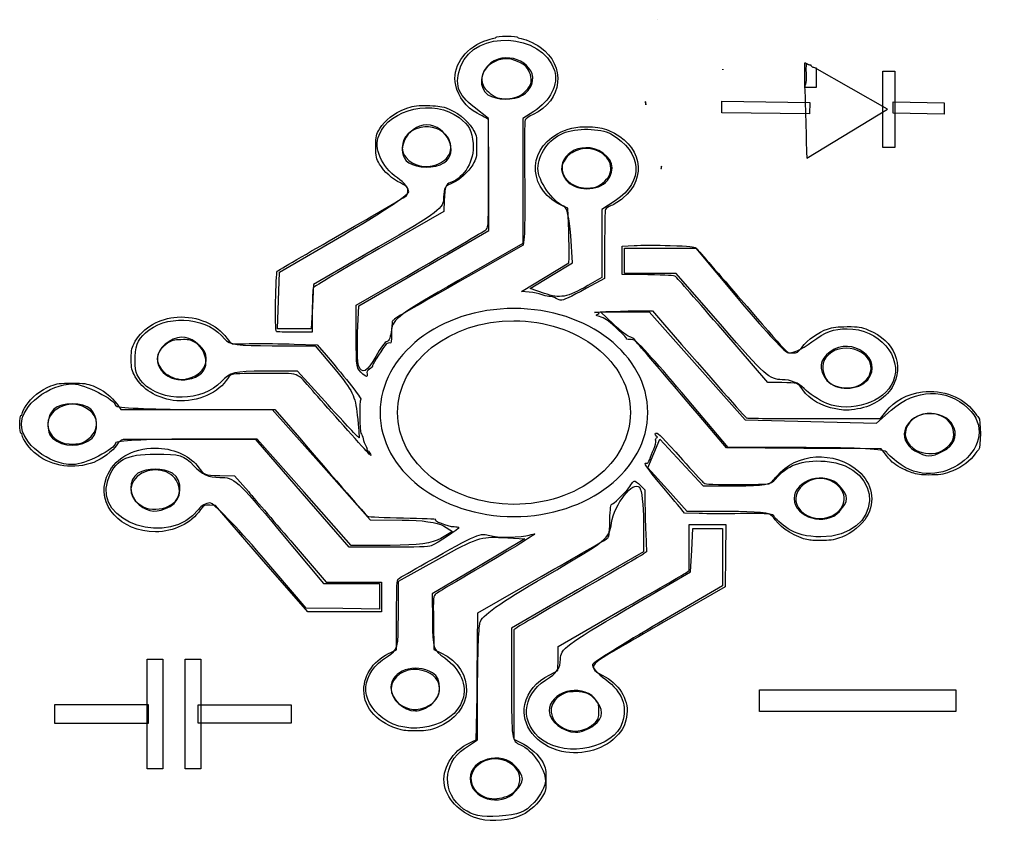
# Model space of a CAD drawing. Extents: x 318 to 493, y 656 to 798.
import ezdxf

# ---------------------------------------------------------------- set-up
doc = ezdxf.new("R2010")
doc.units = 0
doc.layers.add('Layer_1', color=7, linetype='CONTINUOUS')

msp = doc.modelspace()

# ---------------------------------------------------------------- linework, layer by layer
at = {"layer": 'Layer_1', "color": 7}
for points in [[(431.058077, 797.79668), (431.058077, 797.812354), (431.053601, 797.813223)], [(457.379444, 790.13904), (457.173384, 790.139028)], [(457.173384, 790.139028), (457.173384, 785.861365), (459.249299, 785.861365), (459.249299, 789.250932)], [(458.364313, 789.643607), (458.099359, 789.793365)], [(457.473111, 776.316945), (457.529315, 774.407535), (457.561425, 773.29916), (471.871594, 781.998145), (458.97362, 789.298817)], [(378.044519, 742.419594), (378.245745, 747.187978), (389.759842, 753.857191), (401.273938, 760.526411), (401.24863, 770.426988), (401.223322, 780.327567), (398.676417, 782.308699)], [(409.23075, 781.570714), (407.289782, 780.327567), (407.285817, 769.260356), (407.281853, 758.193141), (395.767756, 751.600449)], [(401.23176, 770.626744), (401.23176, 780.150402), (400.729629, 780.439974)], [(431.83062, 771.469832), (431.819023, 771.88517)], [(393.372508, 765.966459), (393.309074, 763.887267), (381.820923, 757.294855)], [(423.651894, 765.784637), (421.298457, 764.221322), (421.298457, 758.199368), (421.298457, 752.177421), (418.795394, 750.755595)], [(415.400265, 760.4404), (415.244676, 764.457753), (414.448349, 764.807181)], [(364.031212, 748.134156), (364.228579, 753.139266), (375.57581, 759.748042)], [(407.533496, 759.352168), (407.369166, 757.914531), (398.530427, 752.892986)], [(411.10679, 749.393886), (408.591185, 750.268156), (412.346438, 752.522613), (416.101684, 754.77707), (415.761602, 759.637248)], [(381.750035, 757.615262), (370.235939, 750.946689), (370.034184, 747.037867), (369.83243, 743.129045), (366.833138, 743.129045), (363.833845, 743.129045), (364.031212, 748.134156)], [(421.763913, 757.973945), (421.763913, 752.003711), (418.5837, 750.292474)], [(429.429465, 752.65805), (424.888109, 752.713975), (424.888109, 755.223997), (424.888109, 757.734019), (427.021154, 757.856244)], [(442.605065, 743.504791), (434.424416, 752.898358), (429.86389, 752.898358), (425.303357, 752.898358), (425.303357, 755.152808), (425.303357, 757.407266), (431.594936, 757.407266), (437.886508, 757.407266), (445.406436, 748.394316)], [(408.430369, 749.586268), (407.036785, 749.690948), (411.220036, 752.238233), (415.403262, 754.785516), (415.479683, 755.604287)], [(377.798731, 741.862169), (377.79883, 747.325634), (384.438118, 751.140791)], [(413.171744, 748.508288), (413.171544, 748.508299)], [(370.003263, 746.279426), (369.988278, 742.503993), (366.901019, 742.503993)], [(423.326119, 743.911075), (421.015143, 746.134986), (425.319295, 746.134986), (429.62344, 746.134986), (438.14055, 736.567309), (446.65766, 726.999631), (458.287603, 726.71408), (469.917547, 726.428529), (472.474225, 728.695418)], [(427.164081, 746.302662), (430.221171, 746.324875), (432.391103, 743.823083)], [(363.656473, 742.632263), (363.655824, 742.632246)], [(453.120078, 733.588498), (450.639492, 733.588498), (442.668231, 742.849243)], [(362.937556, 740.123105), (370.494104, 740.123105), (374.036183, 735.916316)], [(366.786862, 740.407894), (370.904132, 740.275406), (372.476007, 738.432964)], [(372.814727, 729.650262), (367.40979, 735.614197), (361.517061, 735.614197)], [(378.191, 736.632708), (378.190438, 736.632708)], [(457.453718, 722.08746), (443.626479, 722.08746), (435.417495, 731.856773)], [(335.445657, 729.812994), (336.107898, 728.857762), (349.757564, 728.857762), (363.407256, 728.857762), (367.748568, 723.808685)], [(349.052955, 728.850832), (362.912876, 728.850832), (371.570903, 719.081519), (380.228937, 709.312214), (385.91218, 709.285581)], [(471.237002, 721.215981), (470.732473, 721.852804), (457.040226, 721.943791), (443.347978, 722.034778), (438.488651, 727.766168)], [(458.862717, 727.223046), (470.631628, 727.220381), (471.547431, 728.402574)], [(368.56723, 714.196867), (360.243714, 723.590434), (347.718374, 723.590434)], [(368.281942, 713.98353), (360.051724, 723.490354), (348.449042, 723.54074)], [(443.80763, 710.815181), (436.358822, 710.815181), (432.887591, 714.674717), (429.41636, 718.534253), (430.481814, 721.049719), (431.547274, 723.565185), (435.384344, 719.44464), (439.221413, 715.324095), (445.196593, 715.324095)], [(379.55544, 721.534248), (379.55564, 721.534388)], [(353.640576, 717.173359), (356.2531, 717.12213), (358.692754, 714.301931)], [(476.488174, 717.548847), (476.488824, 717.54876)], [(428.08418, 715.441249), (428.905381, 714.615642), (428.907879, 712.411861)], [(383.530506, 704.476709), (376.512185, 704.476709), (368.281942, 713.98353)], [(383.775616, 704.803292), (376.890746, 704.803292), (368.56723, 714.196867)], [(361.042175, 702.430181), (352.877839, 711.845633), (351.863987, 711.900152)], [(438.501238, 710.43), (435.934341, 710.501642), (435.449942, 711.082722)], [(393.217236, 708.247498), (394.839043, 707.236047), (392.749771, 706.019673)], [(428.637775, 708.974045), (428.634471, 703.676078), (416.969182, 696.912706), (405.303901, 690.149341), (405.291214, 680.173564)], [(425.470229, 693.38753), (436.984325, 700.135681), (437.18608, 703.972461), (437.387834, 707.80924), (440.022887, 707.80924), (442.657941, 707.80924), (442.657538, 702.736714), (442.657134, 697.664196), (431.321857, 691.037968)], [(436.084711, 699.898658), (436.715958, 700.324222), (436.715958, 704.401892), (436.715958, 708.479568), (439.955235, 708.479568), (443.194512, 708.479568), (443.135323, 702.978763), (443.076384, 697.477959), (434.068744, 692.265841)], [(364.162495, 707.433502), (372.009638, 698.039934), (376.963273, 698.039934), (381.916907, 698.039934), (381.916907, 695.785477), (381.916907, 693.531027), (375.408938, 693.60051), (368.900968, 693.669994), (360.963047, 702.994048)], [(403.609878, 706.172574), (407.614778, 705.930528), (399.438099, 701.086568), (391.26142, 696.242601), (391.287125, 691.317263)], [(429.045237, 706.933002), (429.179848, 703.657924), (428.651943, 703.278838)], [(366.804045, 704.886078), (372.475658, 698.290431), (377.368875, 698.290431), (382.262092, 698.290431), (382.262092, 695.652173), (382.262092, 693.01392), (375.734264, 693.014283), (369.206462, 693.014645), (361.042175, 702.430097), (361.042175, 702.430181)], [(457.862576, 705.754113), (457.862826, 705.754025)], [(385.250103, 692.431056), (385.254067, 698.470203), (392.429519, 702.442407)], [(399.223311, 681.677115), (399.334946, 692.871813), (410.537691, 699.274227)], [(384.02527, 685.908685), (384.940149, 686.289216), (384.940149, 692.458764)], [(412.074053, 681.911013), (413.506298, 682.648469), (413.511293, 684.783547), (413.516288, 686.918635), (424.484875, 693.195869)], [(391.464331, 691.126254), (391.523769, 686.396379), (392.785965, 685.795187)], [(406.197303, 690.225333), (405.695147, 689.857367), (405.695147, 680.172188), (405.695147, 670.487012), (406.879972, 669.941866)], [(396.956855, 668.845906), (399.271485, 670.383444), (399.280603, 679.890647)], [(382.524774, 674.203529), (382.525039, 674.203529)], [(414.175506, 668.347295), (414.175806, 668.347295)], [(396.786024, 658.147109), (396.786335, 658.147109)]]:
    msp.add_lwpolyline(points, dxfattribs=at)
for points in [[(457.460619, 790.06763)], [(442.669611, 789.087243)], [(471.037991, 788.72168), (473.114256, 788.72168), (473.114256, 775.212221), (471.037991, 775.212221)], [(407.246646, 784.439859)], [(406.295201, 784.160318)], [(428.913457, 783.337256)], [(458.086616, 783.186428), (458.053838, 781.160209), (442.486852, 781.349829), (442.51963, 783.376048)], [(481.881277, 783.101359), (481.862314, 781.07514), (472.856351, 781.26476), (472.875314, 783.290979)], [(393.308014, 772.463406)], [(391.970208, 772.142699)], [(422.25639, 769.377173)], [(421.034966, 768.642347)], [(411.10679, 749.393886)], [(405.715227, 746.715218)], [(405.715227, 744.548805)], [(348.715966, 734.577197)], [(349.921557, 734.889153)], [(378.988276, 735.08955)], [(468.358527, 734.114281)], [(466.726414, 733.093903)], [(372.814727, 729.650262)], [(461.117334, 729.92246)], [(462.691085, 728.946669)], [(331.021262, 723.774401)], [(329.975511, 723.333879)], [(480.967444, 721.279141)], [(481.661513, 721.450022)], [(474.26938, 719.023418)], [(344.581589, 711.734016)], [(344.840142, 711.687293)], [(462.076645, 710.030967)], [(463.349942, 710.815181)], [(454.244867, 707.751146)], [(340.7778, 684.652242), (343.527889, 684.652242), (343.527889, 665.283844), (340.7778, 665.283844)], [(347.480271, 665.283846), (347.480271, 684.652245), (350.308999, 684.652245), (350.308999, 665.283846)], [(449.156444, 679.21758), (483.924029, 679.21758), (483.924029, 675.405109), (449.156444, 675.405109)], [(324.439325, 676.628229), (340.939853, 676.628229), (340.939853, 673.307855), (324.439325, 673.307855)], [(349.783534, 673.354009), (349.783534, 676.582076), (366.284062, 676.582076), (366.284062, 673.354009)], [(391.113162, 676.665216)], [(389.426087, 675.935887)], [(419.81497, 672.907792)], [(385.721292, 672.152707)], [(418.411678, 672.31724)], [(410.781147, 670.324606)], [(405.946326, 661.217162)], [(404.579824, 660.445265)], [(399.733309, 656.342284)]]:
    msp.add_lwpolyline(points, close=True, dxfattribs=at)
for points in [[(431.053601, 797.813223), (431.055656, 797.807998), (431.056159, 797.801904), (431.058077, 797.79668)], [(396.33338, 789.642705), (398.7516, 796.117737), (410.797025, 795.516839), (412.889932, 788.816765)], [(402.570801, 794.723257), (402.570801, 794.830299), (403.351919, 794.905203), (404.467765, 794.905203)], [(404.467765, 794.905203), (405.583637, 794.905203), (406.364779, 794.830271), (406.364779, 794.723257)], [(395.405857, 786.220156), (394.704706, 789.322544), (396.817423, 792.623282), (400.38511, 793.99932)], [(400.38511, 793.99932), (401.157637, 794.29728), (401.965452, 794.541117), (402.180255, 794.541199)], [(402.180255, 794.541199), (402.395033, 794.541278), (402.570801, 794.623217), (402.570801, 794.723257)], [(406.364779, 794.723257), (406.364779, 794.623217), (406.512627, 794.541311), (406.693165, 794.541311)], [(406.693165, 794.541311), (407.335526, 794.541311), (409.392725, 793.665393), (410.356803, 792.981412)], [(408.869081, 786.373011), (410.044197, 789.820707), (404.828916, 792.542229), (401.604735, 790.163806)], [(410.356803, 792.981412), (415.004999, 789.68365), (414.341959, 783.44815), (409.085917, 781.029759)], [(398.676417, 782.308699), (395.674448, 784.643805), (395.117514, 786.38709), (396.33338, 789.642705)], [(404.579375, 790.899581), (401.322891, 790.903798), (399.043222, 788.083847), (400.463504, 785.807804)], [(401.604735, 790.163806), (399.646171, 788.719008), (399.376039, 785.656044), (401.107066, 784.520928)], [(407.885632, 789.494135), (407.367418, 790.087468), (405.459765, 790.898377), (404.579375, 790.899581)], [(457.577489, 789.991895), (457.464684, 790.049515), (457.403945, 790.097807), (457.379444, 790.13904)], [(457.460642, 790.049345), (457.456988, 789.952667), (457.44799, 789.821744), (457.43922, 789.614875)], [(457.460642, 790.067632), (457.460573, 790.060882), (457.460875, 790.056844), (457.460642, 790.049345)], [(457.57748, 789.99188), (457.522212, 790.020112), (457.493181, 790.043601), (457.460619, 790.06763)], [(458.099359, 789.793365), (457.92909, 789.809779), (457.847417, 789.853988), (457.57748, 789.99188)], [(458.30277, 789.783802), (457.968247, 789.789048), (457.931351, 789.811133), (457.577489, 789.991895)], [(458.422307, 789.549588), (458.366364, 789.618527), (458.331783, 789.699503), (458.30277, 789.783802)], [(458.422298, 789.549574), (458.39873, 789.578617), (458.381601, 789.610986), (458.364313, 789.643607)], [(408.736603, 786.686484), (408.918165, 787.475783), (408.530066, 788.756192), (407.885632, 789.494135)], [(412.889932, 788.816765), (413.646209, 786.395675), (412.155672, 783.444062), (409.23075, 781.570714)], [(442.669629, 789.087243), (442.666341, 789.033867), (442.669288, 788.980448), (442.666934, 788.927038)], [(442.666934, 788.927038), (442.676773, 788.969717), (442.684191, 789.006814), (442.684775, 789.035002)], [(442.684775, 789.035002), (442.685415, 789.062147), (442.680984, 789.080925), (442.669611, 789.087243)], [(457.43922, 789.614875), (457.382633, 789.081626), (457.420128, 788.544172), (457.45886, 788.011078)], [(457.45886, 788.011078), (457.473203, 787.598513), (457.471513, 787.764462), (457.473111, 787.513918)], [(458.97362, 789.298817), (458.767998, 789.331467), (458.56154, 789.377999), (458.422298, 789.549574)], [(459.214494, 789.257039), (458.945232, 789.302126), (458.616844, 789.309873), (458.422307, 789.549588)], [(459.24126, 789.254409), (459.231896, 789.255791), (459.223995, 789.255434), (459.214494, 789.257039)], [(459.249299, 789.250932), (459.246558, 789.251957), (459.244046, 789.253383), (459.24126, 789.254409)], [(399.171839, 781.282001), (397.276873, 782.273678), (395.885411, 784.098229), (395.405857, 786.220156)], [(406.295201, 784.160343), (407.385524, 784.563914), (408.517754, 785.735459), (408.736603, 786.686484)], [(407.246646, 784.439859), (407.913554, 784.841694), (408.643651, 785.711613), (408.869081, 786.373011)], [(457.473111, 787.513918), (457.477222, 786.937867), (457.367829, 786.469197), (457.18853, 786.103413)], [(400.463504, 785.807804), (400.839465, 785.205313), (402.096716, 784.235357), (402.79397, 784.009863)], [(401.107066, 784.520928), (402.602334, 783.540414), (405.686292, 783.499692), (407.246646, 784.439859)], [(457.18853, 786.103413), (457.183186, 786.022876), (457.175969, 785.934146), (457.173366, 785.861363)], [(457.173366, 785.861363), (457.228227, 785.217162), (457.235347, 784.570038), (457.249196, 783.924094)], [(381.830617, 777.408514), (383.735738, 782.116008), (391.593196, 783.825239), (396.002226, 780.491264)], [(402.79397, 784.009863), (403.693191, 783.719081), (405.288217, 783.787597), (406.295201, 784.160318)], [(428.913455, 783.337256), (428.970544, 783.133786), (429.024937, 782.930988), (429.079385, 782.726908)], [(429.086524, 783.233645), (429.019767, 783.273744), (428.976067, 783.299515), (428.913457, 783.337256)], [(429.079385, 782.726908), (429.081303, 782.895735), (429.084277, 783.064819), (429.086524, 783.233645)], [(457.249196, 783.924094), (457.264726, 783.298095), (457.287016, 782.671959), (457.305395, 782.046032)], [(381.981058, 778.552783), (382.882851, 780.046236), (384.453103, 781.272185), (386.452411, 782.043742)], [(386.452411, 782.043742), (387.831461, 782.575931), (388.133473, 782.622418), (390.184603, 782.618194)], [(390.184603, 782.618194), (391.984443, 782.614539), (392.666163, 782.532381), (393.707287, 782.193842)], [(393.707287, 782.193842), (395.512746, 781.606787), (397.455014, 780.098123), (398.382255, 778.562548)], [(400.729629, 780.439974), (400.453464, 780.59923), (399.752439, 780.978156), (399.171839, 781.282001)], [(409.085917, 781.029759), (408.427547, 780.726842), (407.803118, 780.306522), (407.698326, 780.095733)], [(457.305395, 782.046032), (457.32362, 781.409587), (457.342027, 780.773057), (457.360708, 780.136626)], [(390.260452, 779.200339), (386.75486, 779.200339), (384.414215, 774.25174), (387.089906, 772.497166)], [(394.100156, 776.876676), (391.981696, 780.26215), (385.951978, 779.038563), (385.951978, 775.223195)], [(393.308014, 772.463413), (396.128189, 774.162667), (393.849314, 779.200339), (390.260452, 779.200339)], [(396.002226, 780.491264), (397.817647, 779.118499), (398.312508, 778.201587), (398.481964, 775.896641)], [(407.698326, 780.095733), (407.593434, 779.884939), (407.550479, 775.454883), (407.602925, 770.251144)], [(457.360708, 780.136626), (457.379435, 779.49988), (457.398208, 778.863953), (457.416907, 778.227219)], [(381.25768, 775.349573), (381.25768, 777.243124), (381.297889, 777.421578), (381.981058, 778.552783)], [(398.382255, 778.562548), (399.072092, 777.420113), (399.111526, 777.246459), (399.111526, 775.349573)], [(414.448349, 764.807181), (408.356296, 767.480356), (407.79128, 774.476854), (413.412795, 777.630131)], [(409.951226, 771.485979), (409.951226, 773.918627), (411.913405, 776.68013), (414.397425, 777.743405)], [(413.412795, 777.630131), (415.121553, 778.588624), (416.676396, 778.929446), (418.996948, 778.854182)], [(414.397425, 777.743405), (416.644167, 778.705116), (421.070754, 778.631776), (422.844176, 777.60346)], [(418.996948, 778.854182), (420.747463, 778.797414), (421.233636, 778.705836), (422.514637, 778.191703)], [(422.514637, 778.191703), (428.21522, 775.903711), (429.466601, 769.869553), (424.996796, 766.222716)], [(422.844176, 777.60346), (428.494657, 774.327041), (428.842813, 769.232785), (423.651894, 765.784637)], [(457.416907, 778.227219), (457.435589, 777.590635), (457.454407, 776.953523), (457.473111, 776.316945)], [(385.077303, 769.819744), (382.216021, 771.835117), (380.858861, 775.007329), (381.830617, 777.408514)], [(394.2992, 774.038468), (394.669143, 774.836683), (394.579761, 776.110001), (394.100156, 776.876676)], [(398.481964, 775.896641), (398.706475, 772.842806), (397.009981, 769.916769), (394.493524, 769.017564)], [(420.711398, 774.653923), (416.599756, 776.571349), (412.329978, 772.699621), (414.954908, 769.434084)], [(381.913353, 772.253756), (381.308503, 773.259815), (381.25768, 773.499685), (381.25768, 775.349573)], [(385.951978, 775.223195), (385.951978, 774.366643), (386.068608, 774.049015), (386.620762, 773.401157)], [(391.970108, 772.142699), (393.009134, 772.534896), (393.961749, 773.310268), (394.2992, 774.038468)], [(399.111526, 775.349573), (399.111526, 773.486926), (399.062577, 773.260164), (398.423737, 772.161124)], [(416.638386, 774.583052), (415.640242, 774.154721), (415.301942, 773.878909), (414.77656, 773.06514)], [(418.972598, 775.002006), (418.028349, 775.090547), (417.671892, 775.026468), (416.638386, 774.583052)], [(422.373757, 769.904581), (423.818739, 771.964214), (421.979964, 774.720053), (418.972598, 775.002006)], [(422.25639, 769.377177), (423.78062, 771.273392), (423.119653, 773.530853), (420.711398, 774.653923)], [(385.60189, 768.925469), (384.216272, 769.577643), (382.699365, 770.946405), (381.913353, 772.253756)], [(386.620762, 773.401157), (387.857184, 771.950552), (390.077439, 771.428237), (391.970208, 772.142699)], [(387.089906, 772.497166), (388.613396, 771.498143), (391.67839, 771.481506), (393.308014, 772.463406)], [(414.77656, 773.06514), (414.232572, 772.222535), (414.154103, 771.931922), (414.262691, 771.162097)], [(398.423737, 772.161124), (397.670791, 770.865802), (396.068622, 769.431004), (394.77381, 768.892454)], [(400.841214, 760.738497), (401.20249, 761.075754), (401.23176, 761.816775), (401.23176, 770.626744)], [(414.528377, 764.832611), (412.556412, 765.57266), (409.951226, 769.359566), (409.951226, 771.485979)], [(414.262691, 771.162097), (414.534685, 769.233656), (416.520283, 767.893393), (418.914808, 768.02192)], [(431.819023, 771.88517), (431.785428, 771.754625), (431.747418, 771.626433), (431.711079, 771.496847)], [(431.711079, 771.496847), (431.751355, 771.488422), (431.790293, 771.478035), (431.83062, 771.469832)], [(387.076281, 767.330312), (387.160569, 767.865735), (386.261023, 768.985977), (385.077303, 769.819744)], [(386.7778, 768.258483), (386.687643, 768.36336), (386.158465, 768.663505), (385.60189, 768.925469)], [(394.493524, 769.017564), (393.677209, 768.725869), (393.264131, 767.856801), (393.264131, 766.431047)], [(394.77381, 768.892454), (394.319979, 768.703704), (393.833332, 768.435953), (393.692353, 768.297456)], [(407.602925, 770.251144), (407.655121, 765.047408), (407.622904, 760.14287), (407.533496, 759.352168)], [(414.954908, 769.434084), (416.566552, 767.429114), (420.664813, 767.397177), (422.25639, 769.377173)], [(421.034966, 768.642347), (421.497138, 768.945812), (422.099591, 769.513809), (422.373757, 769.904581)], [(375.57581, 759.748042), (381.81678, 763.382873), (386.991992, 766.794889), (387.076281, 767.330312)], [(386.669661, 766.672275), (386.973772, 766.980149), (387.040154, 767.953418), (386.7778, 768.258483)], [(393.692353, 768.297456), (393.541758, 768.149532), (393.40982, 767.187864), (393.372508, 765.966459)], [(418.914808, 768.02192), (419.931432, 768.076523), (420.367456, 768.204062), (421.034966, 768.642347)], [(375.232058, 759.975877), (381.369315, 763.503573), (386.51622, 766.516953), (386.669661, 766.672275)], [(393.264131, 766.431047), (393.264131, 764.40979), (392.5887, 763.892645), (381.750035, 757.615262)], [(424.996796, 766.222716), (424.366273, 765.70829), (423.443527, 765.118168), (422.946266, 764.911341)], [(415.761602, 759.637248), (415.543883, 762.74882), (415.100186, 764.618024), (414.528377, 764.832611)], [(421.903019, 764.239733), (421.826598, 764.077159), (421.763913, 761.257571), (421.763913, 757.973945)], [(422.946266, 764.911341), (422.44898, 764.704483), (421.979515, 764.402283), (421.903019, 764.239733)], [(384.438118, 751.140791), (397.295154, 758.528876), (400.454413, 760.377423), (400.841214, 760.738497)], [(415.479683, 755.604287), (415.52164, 756.054608), (415.484678, 758.230863), (415.400265, 760.4404)], [(363.813411, 753.295809), (363.956513, 753.44213), (369.094802, 756.44818), (375.232058, 759.975877)], [(381.820923, 757.294855), (375.502429, 753.669027), (370.262145, 750.556742), (370.175835, 750.378653)], [(427.021154, 757.856244), (428.194341, 757.923472), (431.055084, 757.922854), (433.378358, 757.854788)], [(433.378358, 757.854788), (436.833711, 757.75365), (437.659258, 757.678325), (437.91422, 757.440993)], [(437.91422, 757.440993), (438.085543, 757.281401), (441.412903, 753.466373), (445.308077, 748.963144)], [(363.655824, 742.632246), (363.374515, 742.861569), (363.52446, 753.000005), (363.813411, 753.295809)], [(395.767756, 751.600449), (385.415263, 745.672863), (384.232357, 744.79927), (384.042456, 742.94118)], [(398.530427, 752.892986), (384.845872, 745.118357), (384.31025, 744.801941), (384.177912, 744.414411)], [(434.333895, 752.356069), (434.061527, 752.540687), (432.836443, 752.616097), (429.429465, 752.65805)], [(442.668231, 742.849243), (438.284037, 747.942653), (434.533589, 752.220722), (434.333895, 752.356069)], [(370.175835, 750.378653), (370.089424, 750.20056), (370.011754, 748.355918), (370.003263, 746.279426)], [(410.538166, 749.176879), (410.145347, 749.344429), (409.196827, 749.528689), (408.430369, 749.586268)], [(418.795394, 750.755595), (415.076279, 748.643028), (413.87795, 748.430791), (411.10679, 749.393886)], [(418.5837, 750.292474), (415.631501, 748.70393), (414.387312, 748.124703), (413.998139, 748.157687)], [(411.877207, 748.8589), (411.533562, 748.866211), (410.93101, 749.009299), (410.538166, 749.176879)], [(413.171544, 748.508299), (412.803299, 748.693816), (412.220852, 748.851604), (411.877207, 748.8589)], [(413.998139, 748.157687), (413.911979, 748.164997), (413.539988, 748.322791), (413.171744, 748.508288)], [(445.308077, 748.963144), (454.828287, 737.956758), (453.954241, 738.864986), (455.026457, 738.864986)], [(445.406436, 748.394316), (449.542394, 743.437197), (453.477694, 739.184359), (454.15154, 738.943578)], [(405.715227, 746.715218), (392.628992, 746.714921), (382.020602, 738.47226), (382.02024, 728.30434)], [(429.41151, 728.30434), (429.411147, 738.472653), (418.801969, 746.715476), (405.715227, 746.715218)], [(420.188341, 745.991591), (418.804547, 746.04656), (424.03569, 746.279876), (427.164081, 746.302662)], [(338.674869, 740.910283), (340.082165, 743.332323), (342.993181, 745.009313), (346.105339, 745.190854)], [(341.132228, 742.916645), (344.94362, 745.799302), (351.80815, 744.969914), (354.513536, 741.299887)], [(346.105339, 745.190854), (349.686063, 745.399737), (353.158599, 743.919519), (354.862563, 741.457988)], [(384.177912, 744.414411), (384.109483, 744.214273), (384.052292, 743.254788), (384.050544, 742.282224)], [(385.095686, 728.299981), (385.095694, 737.273848), (394.327316, 744.548646), (405.715227, 744.548805)], [(405.715227, 744.548805), (411.184125, 744.549), (416.429116, 742.837161), (420.296299, 739.789895)], [(420.84726, 745.267291), (420.180325, 745.456857), (420.160295, 745.486548), (420.544673, 745.715678)], [(420.544673, 745.715678), (420.920959, 745.939996), (420.890341, 745.963699), (420.188341, 745.991591)], [(423.671166, 743.400128), (422.316641, 744.643158), (421.768833, 745.005369), (420.84726, 745.267291)], [(338.666062, 738.196052), (338.82817, 740.654882), (339.276553, 741.51315), (341.132228, 742.916645)], [(366.901019, 742.503993), (365.20305, 742.503993), (363.743009, 742.561689), (363.656473, 742.632263)], [(384.042456, 742.94118), (383.926292, 741.804556), (383.575328, 740.874595), (383.262537, 740.874595)], [(426.422809, 741.656617), (425.990669, 741.67343), (424.59716, 742.687923), (423.326119, 743.911075)], [(425.613933, 741.336955), (425.751791, 741.449283), (425.463838, 741.755003), (423.671166, 743.400128)], [(432.391103, 743.823083), (440.697817, 734.245946), (446.646719, 727.473353), (446.852356, 727.359499)], [(453.186775, 734.111223), (450.994705, 734.111223), (450.07365, 734.928857), (442.605065, 743.504791)], [(456.675028, 739.834049), (457.742974, 741.195118), (459.680247, 742.579974), (461.210241, 743.076027)], [(458.476539, 740.817417), (460.829765, 742.572286), (462.328846, 743.129045), (464.700633, 743.129045)], [(461.210241, 743.076027), (462.238902, 743.409536), (462.935383, 743.493108), (464.729153, 743.498259)], [(464.700633, 743.129045), (470.310774, 743.129045), (474.62004, 738.192786), (472.84305, 733.801904)], [(464.729153, 743.498259), (466.815822, 743.504445), (467.065663, 743.464688), (468.460147, 742.904816)], [(468.460147, 742.904816), (473.11139, 741.03798), (474.957157, 736.567744), (472.652589, 732.751197)], [(337.962256, 737.773347), (337.962256, 739.544398), (338.014202, 739.773308), (338.674869, 740.910283)], [(346.874002, 741.626079), (344.940963, 741.626079), (342.535358, 739.548871), (342.535358, 737.879717)], [(346.752945, 741.193428), (345.546417, 741.141833), (345.126276, 741.036225), (344.446429, 740.613428)], [(349.256107, 740.718217), (348.333536, 741.201348), (348.077026, 741.250042), (346.752945, 741.193428)], [(349.921557, 734.889153), (352.741733, 736.588407), (350.462858, 741.626079), (346.874002, 741.626079)], [(354.513536, 741.299887), (355.207377, 740.358649), (356.89351, 740.123105), (362.937556, 740.123105)], [(354.862563, 741.457988), (355.226312, 740.932512), (355.690082, 740.491717), (355.893172, 740.47844)], [(378.988226, 735.089578), (377.761644, 736.204456), (377.798606, 735.993969), (377.798731, 741.862169)], [(378.190438, 736.632708), (377.999507, 737.192881), (377.93384, 739.796987), (378.044519, 742.419594)], [(383.262537, 740.874595), (382.949752, 740.874595), (382.0441, 739.691006), (381.24998, 738.244393)], [(384.050544, 742.282224), (384.048171, 740.897765), (383.983863, 740.533837), (383.75445, 740.605617)], [(426.174004, 741.230391), (425.794097, 741.230391), (425.542058, 741.278302), (425.613933, 741.336955)], [(427.159686, 740.98355), (426.997603, 741.1193), (426.553937, 741.230391), (426.174004, 741.230391)], [(435.417495, 731.856773), (430.902556, 737.229892), (426.854943, 741.639819), (426.422809, 741.656617)], [(438.488651, 727.766168), (430.466268, 737.228243), (427.470364, 740.72354), (427.159686, 740.98355)], [(468.358527, 734.114281), (471.246267, 737.706768), (465.555068, 741.922647), (461.678286, 739.062815)], [(344.446429, 740.613428), (342.241508, 739.24231), (341.979379, 736.99536), (343.83591, 735.380026)], [(348.715966, 734.577197), (351.820956, 735.755822), (352.125267, 739.215705), (349.256107, 740.718217)], [(355.893172, 740.47844), (356.096212, 740.465225), (357.704026, 740.47366), (359.466029, 740.497279)], [(359.466029, 740.497279), (361.227983, 740.521178), (364.522353, 740.480971), (366.786862, 740.407894)], [(383.104696, 740.37247), (382.594648, 739.907983), (380.699907, 736.952943), (380.699907, 736.621917)], [(383.75445, 740.605617), (383.593366, 740.656031), (383.300893, 740.551098), (383.104696, 740.37247)], [(420.296299, 739.789895), (424.163482, 736.742628), (426.336059, 732.609565), (426.336063, 728.299981)], [(454.15154, 738.943578), (454.907552, 738.673426), (456.563753, 739.390993), (458.476539, 740.817417)], [(455.026457, 738.864986), (455.855625, 738.864986), (455.965237, 738.929403), (456.675028, 739.834049)], [(462.604325, 739.31181), (461.840614, 738.993754), (460.896365, 738.152037), (460.609961, 737.53404)], [(467.667566, 738.64998), (466.345158, 739.694959), (464.198152, 739.975599), (462.604325, 739.31181)], [(338.674869, 734.636412), (338.014252, 735.773384), (337.962256, 736.002294), (337.962256, 737.773347)], [(340.023143, 733.545916), (338.804686, 734.834645), (338.51084, 735.841558), (338.666062, 738.196052)], [(342.535358, 737.879717), (342.535358, 734.681708), (346.747107, 732.976429), (349.921557, 734.889153)], [(372.476007, 738.432964), (376.174384, 734.097988), (378.721826, 730.864636), (378.58307, 730.681583)], [(381.24998, 738.244393), (379.722776, 735.462338), (378.762379, 734.95633), (378.191, 736.632708)], [(461.678286, 739.062815), (459.744937, 737.636615), (459.555882, 735.924878), (461.117202, 733.98253)], [(460.609961, 737.53404), (460.030785, 736.284298), (460.521552, 734.374653), (461.632579, 733.555609)], [(466.726414, 733.093903), (469.215941, 734.243461), (469.691449, 737.050712), (467.667566, 738.64998)], [(361.517061, 735.614197), (356.179417, 735.614197), (355.463711, 735.441337), (353.919109, 733.779147)], [(374.036183, 735.916316), (377.123597, 732.24951), (377.628812, 731.212558), (377.972079, 727.837849)], [(380.151149, 735.99218), (379.742871, 735.730354), (379.629738, 735.517372), (379.709181, 735.160209)], [(380.699907, 736.621917), (380.699907, 736.469129), (380.452912, 736.185736), (380.151149, 735.99218)], [(345.37864, 730.461319), (342.383736, 730.915393), (339.959741, 732.425067), (338.674869, 734.636412)], [(343.83591, 735.380026), (344.660083, 734.662907), (345.95889, 734.155704), (347.000739, 734.144112)], [(354.751377, 733.941955), (353.020616, 731.457076), (348.901074, 729.927253), (345.37864, 730.461319)], [(347.000739, 734.144112), (347.307621, 734.140738), (348.079449, 734.335589), (348.715966, 734.577197)], [(355.670977, 734.998625), (355.482921, 734.873532), (355.069049, 734.398038), (354.751377, 733.941955)], [(361.559815, 735.226036), (357.45351, 735.226036), (355.92414, 735.16699), (355.670977, 734.998625)], [(370.091846, 732.132907), (367.070195, 735.586698), (368.065041, 735.226036), (361.559815, 735.226036)], [(379.709181, 735.160209), (379.840046, 734.572189), (379.585059, 734.547188), (378.988276, 735.08955)], [(457.069411, 732.544197), (456.134507, 733.533024), (454.701893, 734.111223), (453.186775, 734.111223)], [(461.117202, 733.98253), (462.649837, 732.075846), (466.780384, 732.150998), (468.358527, 734.114281)], [(318.505939, 726.22063), (318.505939, 729.563892), (323.369662, 733.35974), (327.653475, 733.35974)], [(319.329665, 729.531921), (320.161105, 730.888418), (322.012542, 732.34908), (323.734387, 733.006942)], [(323.734387, 733.006942), (324.88717, 733.447383), (325.268826, 733.497142), (327.473123, 733.494384)], [(327.473123, 733.494384), (329.659488, 733.491718), (330.067666, 733.438262), (331.204516, 733.006479)], [(327.653475, 733.35974), (329.684196, 733.35974), (335.193034, 730.565366), (335.193034, 729.53528)], [(331.204516, 733.006479), (332.801715, 732.399826), (334.58125, 731.059876), (335.445657, 729.812994)], [(353.919109, 733.779147), (350.586205, 730.192515), (343.309146, 730.070376), (340.023143, 733.545916)], [(379.55564, 721.534388), (377.841936, 723.410099), (371.973102, 729.982616), (370.091846, 732.132907)], [(456.862235, 732.304391), (455.989986, 733.556675), (455.897257, 733.588498), (453.120078, 733.588498)], [(462.691085, 728.946691), (460.179106, 729.39219), (458.027256, 730.631762), (456.862235, 732.304391)], [(461.117334, 729.92246), (459.705839, 730.502548), (457.884273, 731.682329), (457.069411, 732.544197)], [(472.84305, 733.801904), (471.35622, 730.128001), (465.406744, 728.159615), (461.117334, 729.92246)], [(461.632579, 733.555609), (462.951291, 732.583383), (465.18281, 732.38112), (466.726414, 733.093903)], [(472.652589, 732.751197), (471.429403, 730.725521), (468.895547, 729.234894), (466.023491, 728.851408)], [(472.474225, 728.695418), (476.81768, 732.546547), (482.261722, 732.694716), (486.092098, 729.06606)], [(478.03073, 731.940097), (481.553239, 732.398873), (485.353011, 730.965552), (487.093537, 728.521515)], [(329.323185, 729.421384), (326.197616, 730.728195), (322.329814, 728.11642), (323.32506, 725.371075)], [(378.58307, 730.681583), (378.32631, 730.342884), (378.364296, 724.903653), (378.625276, 724.640578)], [(471.547431, 728.402574), (473.112314, 730.422719), (475.223082, 731.574422), (478.03073, 731.940097)], [(318.657809, 728.100905), (318.657809, 728.285072), (318.960147, 728.929022), (319.329665, 729.531921)], [(324.241925, 728.909112), (322.972879, 727.723358), (322.844048, 724.831492), (324.012675, 723.763317)], [(330.792012, 728.909112), (329.421637, 730.189546), (325.6123, 730.189546), (324.241925, 728.909112)], [(329.975511, 723.333879), (332.689731, 725.11601), (332.364642, 728.149756), (329.323185, 729.421384)], [(331.021262, 723.774424), (332.190246, 724.827363), (332.060945, 727.723455), (330.792012, 728.909112)], [(335.193034, 729.53528), (335.193034, 729.145645), (341.162987, 728.850832), (349.052955, 728.850832)], [(378.292779, 723.826253), (378.252604, 723.749294), (375.78745, 726.370101), (372.814727, 729.650262)], [(466.023491, 728.851408), (464.452464, 728.641626), (464.402991, 728.643032), (462.691085, 728.946669)], [(481.295106, 727.744096), (476.791985, 729.521346), (472.764448, 724.77705), (476.406833, 721.985865)], [(486.092098, 729.06606), (492.522975, 722.973841), (481.79236, 713.858861), (474.26938, 719.023418)], [(318.211271, 726.219504), (318.211271, 727.129247), (318.303176, 727.76607), (318.43454, 727.76607)], [(318.43454, 727.76607), (318.557163, 727.76607), (318.657809, 727.916721), (318.657809, 728.100905)], [(377.972079, 727.837849), (378.188674, 725.708432), (378.332994, 723.903213), (378.292779, 723.826253)], [(382.02024, 728.30434), (382.020608, 718.136424), (392.628996, 709.893768), (405.715227, 709.893471)], [(405.715227, 712.051165), (394.32732, 712.051324), (385.0957, 719.326117), (385.095686, 728.299981)], [(405.715227, 709.893471), (418.801965, 709.893212), (429.411141, 718.136031), (429.41151, 728.30434)], [(426.336063, 728.299981), (426.336056, 723.990398), (424.163478, 719.857338), (420.296295, 716.810073)], [(446.852356, 727.359499), (446.985219, 727.285972), (452.389808, 727.224565), (458.862717, 727.223046)], [(479.369555, 728.099342), (474.969663, 728.099342), (473.133706, 723.588366), (476.705533, 721.5538)], [(481.661513, 721.450022), (485.514699, 723.426591), (483.904046, 728.099342), (479.369555, 728.099342)], [(483.485816, 723.672803), (483.888525, 725.422912), (483.002016, 727.070424), (481.295106, 727.744096)], [(487.093537, 728.521515), (487.424995, 728.05607), (487.825131, 727.567057), (487.982693, 727.434819)], [(487.982693, 727.434819), (488.404058, 727.081212), (488.3871, 722.065988), (487.962714, 721.720529)], [(318.43454, 724.672941), (318.303176, 724.672941), (318.211271, 725.30976), (318.211271, 726.219504)], [(327.653475, 719.081519), (323.369662, 719.081519), (318.505939, 722.877368), (318.505939, 726.22063)], [(323.32506, 725.371075), (323.983504, 723.554784), (325.520691, 722.633622), (327.743793, 722.723113)], [(318.657809, 724.338102), (318.657809, 724.522269), (318.557413, 724.672941), (318.43454, 724.672941)], [(321.226055, 720.86675), (320.029242, 721.789557), (318.657809, 723.643257), (318.657809, 724.338102)], [(324.012675, 723.763317), (325.842184, 722.091068), (329.158212, 722.09632), (331.021262, 723.774401)], [(347.718374, 723.590434), (340.630983, 723.590434), (335.193034, 723.293278), (335.193034, 722.905987)], [(336.400046, 723.501713), (336.154549, 723.452592), (335.715228, 723.043255), (335.42378, 722.592068)], [(348.449042, 723.54074), (342.067588, 723.568576), (336.645542, 723.550862), (336.400046, 723.501713)], [(367.748568, 723.808685), (376.26067, 713.908831), (379.64697, 710.024433), (379.86457, 709.910513)], [(378.625276, 724.640578), (378.75664, 724.508259), (378.931635, 724.065034), (379.014374, 723.655685)], [(379.014374, 723.655685), (379.097039, 723.246336), (379.308795, 722.685144), (379.484763, 722.408592)], [(430.969398, 724.140948), (430.627826, 724.436138), (430.609395, 724.673151), (430.927941, 724.673151)], [(430.817505, 723.323557), (430.742333, 723.567951), (430.805018, 723.766889), (430.969847, 723.816569)], [(430.927941, 724.673151), (431.273409, 724.673151), (431.996561, 723.934992), (435.546342, 719.958859)], [(430.969847, 723.816569), (431.192367, 723.883094), (431.192367, 723.948354), (430.969398, 724.140948)], [(480.967444, 721.279141), (481.979324, 721.624512), (483.304279, 722.88385), (483.485816, 723.672803)], [(335.193034, 722.905987), (335.193034, 721.875893), (329.684196, 719.081519), (327.653475, 719.081519)], [(327.743793, 722.723113), (328.898399, 722.769591), (329.271713, 722.87174), (329.975511, 723.333879)], [(335.42378, 722.592068), (334.71761, 721.49884), (332.771171, 720.024917), (331.323443, 719.487107)], [(333.606408, 716.886885), (334.788986, 720.008365), (338.135876, 722.001639), (342.202523, 722.006382)], [(342.202523, 722.006382), (345.265682, 722.010037), (348.13614, 720.814427), (349.636314, 718.910236)], [(379.484763, 722.408592), (379.660831, 722.13206), (379.74914, 721.832419), (379.68106, 721.742759)], [(379.68106, 721.742759), (379.61313, 721.653121), (379.647595, 721.579736), (379.75798, 721.579736)], [(429.740918, 720.004021), (429.868785, 720.420494), (430.191627, 721.245575), (430.458476, 721.837539)], [(430.458476, 721.837539), (430.725325, 722.429497), (430.886883, 723.098207), (430.817505, 723.323557)], [(471.726928, 721.275071), (471.43055, 721.814965), (466.643008, 722.08746), (457.453718, 722.08746)], [(476.406833, 721.985865), (477.613511, 721.06118), (479.480981, 720.771793), (480.967444, 721.279141)], [(487.962714, 721.720529), (487.794638, 721.583402), (487.503339, 721.22957), (487.315633, 720.934251)], [(331.323443, 719.487107), (327.831952, 718.19005), (324.022464, 718.710554), (321.226055, 720.86675)], [(333.797985, 716.263451), (335.022474, 719.868198), (336.982486, 720.960232), (342.227866, 720.960232)], [(342.227866, 720.960232), (346.655378, 720.960232), (347.302079, 720.76393), (349.036019, 718.893647)], [(380.21271, 721.124862), (380.574911, 720.476768), (380.451214, 720.553854), (379.55544, 721.534248)], [(379.75798, 721.579736), (379.868366, 721.579736), (380.072905, 721.375071), (380.21271, 721.124862)], [(429.206895, 719.341182), (429.412182, 719.276962), (429.582756, 719.4886), (429.740918, 720.004021)], [(435.546342, 719.958859), (437.296558, 717.998448), (438.920904, 716.210261), (439.156036, 715.985099)], [(452.039239, 716.500877), (453.837348, 718.94012), (456.771183, 720.005826), (460.787706, 719.678734)], [(452.233644, 717.039972), (455.640248, 721.217705), (462.503779, 721.633557), (466.723242, 717.917881)], [(474.079689, 718.579761), (472.928054, 719.226419), (472.495401, 719.627636), (471.237002, 721.215981)], [(474.26938, 719.023418), (473.116314, 719.815007), (471.972208, 720.82825), (471.726928, 721.275071)], [(476.705533, 721.5538), (478.774123, 720.375501), (479.535727, 720.359558), (481.661513, 721.450022)], [(487.315633, 720.934251), (486.579369, 719.775819), (485.130841, 718.68332), (483.412667, 717.990545)], [(345.937538, 716.314769), (344.562084, 718.461349), (340.998792, 718.799463), (339.028903, 716.970314)], [(345.249175, 717.552113), (343.596107, 718.548142), (340.80712, 718.548142), (339.154058, 717.552113)], [(349.036019, 718.893647), (350.476371, 717.340048), (351.617622, 716.82707), (353.633655, 716.82707)], [(349.636314, 718.910236), (351.081196, 717.076257), (350.725564, 717.230513), (353.640576, 717.173359)], [(431.935374, 715.299634), (429.06152, 718.747908), (428.514835, 719.557692), (429.206895, 719.341182)], [(460.787706, 719.678734), (471.722996, 718.788202), (471.016099, 706.300716), (460.030874, 706.309085)], [(476.488824, 717.54876), (475.840019, 717.736132), (474.755915, 718.200062), (474.079689, 718.579761)], [(342.250074, 707.205924), (336.051581, 707.205924), (331.759842, 712.012705), (333.606408, 716.886885)], [(339.028903, 716.970314), (337.162607, 715.237366), (337.680222, 712.792764), (340.176193, 711.551873)], [(339.154058, 717.552113), (337.40262, 716.496808), (337.508457, 713.434425), (339.346456, 711.985022)], [(344.840142, 711.687293), (346.965638, 712.777615), (347.21598, 716.367044), (345.249175, 717.552113)], [(353.633655, 716.82707), (356.202729, 716.82707), (356.644927, 716.432555), (364.162495, 707.433502)], [(420.296295, 716.810073), (416.429112, 713.762809), (411.184123, 712.050971), (405.715227, 712.051165)], [(445.196593, 715.324095), (449.805382, 715.324095), (451.370145, 715.593198), (452.039239, 716.500877)], [(450.867556, 715.685595), (451.060856, 715.746047), (451.675521, 716.355516), (452.233644, 717.039972)], [(463.349942, 715.324095), (460.940041, 718.037276), (455.340136, 716.461114), (455.340136, 713.069638)], [(462.366745, 715.927065), (460.576071, 716.984606), (458.45314, 716.816303), (456.892229, 715.493052)], [(466.723242, 717.917881), (469.184349, 715.750624), (469.741623, 712.587571), (468.148994, 709.825265)], [(479.689091, 717.256193), (478.165441, 717.219893), (477.377405, 717.292098), (476.488174, 717.548847)], [(483.412667, 717.990545), (481.874257, 717.370252), (481.515778, 717.299552), (479.689091, 717.256193)], [(349.841154, 711.141373), (344.898092, 704.435804), (331.259405, 708.790204), (333.797985, 716.263451)], [(344.581589, 711.734022), (346.521734, 712.737154), (347.061526, 714.560657), (345.937538, 716.314769)], [(422.996399, 708.758527), (423.495846, 712.083251), (426.815105, 716.327445), (427.932219, 715.069745)], [(423.145884, 712.134545), (423.703833, 712.389117), (426.087194, 714.848722), (426.423497, 715.517007)], [(426.423497, 715.517007), (426.583581, 715.835066), (426.837918, 716.133878), (426.988737, 716.181064)], [(426.988737, 716.181064), (427.139581, 716.228244), (427.632522, 715.895318), (428.08418, 715.441249)], [(427.932219, 715.069745), (428.321924, 714.630996), (428.639427, 711.887931), (428.637775, 708.974045)], [(435.449942, 711.082722), (435.183517, 711.402301), (433.601977, 713.299929), (431.935374, 715.299634)], [(439.156036, 715.985099), (439.5778, 715.581179), (439.656494, 715.575713), (445.049869, 715.575713)], [(445.049869, 715.575713), (448.056362, 715.575713), (450.674331, 715.625199), (450.867556, 715.685595)], [(456.892229, 715.493052), (455.29488, 714.138931), (455.142512, 712.352228), (456.49961, 710.889723)], [(462.076645, 710.030967), (464.743489, 711.305157), (464.89738, 714.432504), (462.366745, 715.927065)], [(463.349942, 710.815181), (465.022946, 712.698736), (465.022946, 713.440548), (463.349942, 715.324095)], [(358.692754, 714.301931), (360.034567, 712.750816), (363.684644, 708.513682), (366.804045, 704.886078)], [(455.340136, 713.069638), (455.340136, 709.678162), (460.940041, 708.102), (463.349942, 710.815181)], [(339.346456, 711.985022), (341.115973, 710.589628), (342.54893, 710.511969), (344.840142, 711.687293)], [(340.176193, 711.551873), (341.293013, 710.996628), (343.317271, 711.080324), (344.581589, 711.734016)], [(351.866873, 712.318155), (351.229833, 712.318155), (350.318261, 711.788601), (349.841154, 711.141373)], [(351.863987, 711.900152), (350.871787, 711.953518), (350.837273, 711.936817), (350.249855, 711.11964)], [(360.963047, 702.994048), (356.597186, 708.122309), (352.503907, 712.318155), (351.866873, 712.318155)], [(422.689231, 709.140219), (422.757411, 711.556965), (422.823093, 711.987309), (423.145884, 712.134545)], [(428.907879, 712.411861), (428.909452, 711.199782), (428.971313, 708.734295), (429.045237, 706.933002)], [(350.249855, 711.11964), (348.462153, 708.632621), (345.545917, 707.205924), (342.250074, 707.205924)], [(379.86457, 709.910513), (379.985945, 709.846941), (382.809576, 709.732785), (386.139285, 709.656728)], [(386.139285, 709.656728), (389.468968, 709.580671), (392.062412, 709.481137), (391.902478, 709.435531)], [(445.829863, 710.417628), (443.21092, 710.384844), (439.913054, 710.390355), (438.501238, 710.43)], [(451.702409, 710.002792), (451.425914, 710.506464), (448.425816, 710.815181), (443.80763, 710.815181)], [(450.994425, 710.301195), (450.758419, 710.404132), (448.618106, 710.452353), (445.829863, 710.417628)], [(451.964972, 709.33567), (451.652744, 709.770029), (451.215996, 710.204517), (450.994425, 710.301195)], [(454.244867, 707.751146), (453.091795, 708.542735), (451.947689, 709.555971), (451.702409, 710.002792)], [(456.49961, 710.889723), (457.74757, 709.544853), (460.252056, 709.159207), (462.076645, 710.030967)], [(468.148994, 709.825265), (467.378016, 708.488034), (465.457775, 706.929066), (463.775339, 706.274423)], [(385.91218, 709.285581), (389.383966, 709.269289), (392.226496, 708.865378), (393.217236, 708.247498)], [(395.975842, 707.948711), (396.095219, 707.791339), (392.087761, 705.146752), (391.036273, 704.688937)], [(391.902478, 709.435531), (391.211367, 709.238233), (393.939273, 708.115642), (395.109713, 708.115642)], [(395.109713, 708.115642), (395.516467, 708.115642), (395.906239, 708.040485), (395.975842, 707.948711)], [(411.331024, 699.346027), (422.428469, 705.846709), (422.576971, 705.966534), (422.996399, 708.758527)], [(422.174913, 705.997241), (422.562512, 706.283224), (422.61808, 706.622755), (422.689231, 709.140219)], [(457.862826, 705.754025), (455.553163, 706.229953), (453.147125, 707.691076), (451.964972, 709.33567)], [(460.030874, 706.309085), (457.574164, 706.311317), (455.640841, 706.792798), (454.244867, 707.751146)], [(392.749771, 706.019673), (391.220743, 705.129476), (388.814259, 704.803292), (383.775616, 704.803292)], [(390.130909, 701.713746), (399.286096, 706.854142), (399.853435, 707.094903), (401.454954, 706.519301)], [(392.429519, 702.442407), (399.044013, 706.104072), (399.918066, 706.395686), (403.609878, 706.172574)], [(409.38743, 706.803705), (409.511552, 706.702568), (404.677299, 703.758322), (397.612551, 699.632254)], [(401.454954, 706.519301), (402.499874, 706.143729), (407.189477, 706.204133), (408.431044, 706.609135)], [(408.431044, 706.609135), (408.900459, 706.762289), (409.330839, 706.849817), (409.38743, 706.803705)], [(410.537691, 699.274227), (416.699173, 702.795555), (421.935935, 705.82091), (422.174913, 705.997241)], [(463.775339, 706.274423), (462.594735, 705.815059), (461.972078, 705.695005), (460.507692, 705.6444)], [(391.036273, 704.688937), (390.694601, 704.540141), (388.449896, 704.476709), (383.530506, 704.476709)], [(460.507692, 705.6444), (459.51267, 705.610068), (458.322376, 705.659302), (457.862576, 705.754113)], [(428.651943, 703.278838), (428.361593, 703.070321), (423.303496, 700.130796), (417.411736, 696.746525)], [(385.276901, 698.902879), (385.462209, 699.053896), (387.646427, 700.318767), (390.130909, 701.713746)], [(397.612551, 699.632254), (394.75468, 697.963162), (392.188857, 696.430728), (391.910694, 696.226836)], [(399.690099, 691.079688), (399.989886, 692.338942), (402.914802, 694.415957), (411.331024, 699.346027)], [(424.484875, 693.195869), (430.51759, 696.648349), (435.737519, 699.6646), (436.084711, 699.898658)], [(384.940149, 692.458764), (384.940149, 697.716443), (384.989848, 698.66891), (385.276901, 698.902879)], [(391.910694, 696.226836), (391.406665, 695.857389), (391.405117, 695.839905), (391.464331, 691.126254)], [(417.411736, 696.746525), (411.519976, 693.362252), (406.473467, 690.427715), (406.197303, 690.225333)], [(383.304912, 685.148768), (385.194604, 686.359072), (385.245999, 686.551468), (385.250103, 692.431056)], [(413.950992, 684.636936), (413.955617, 686.466198), (414.951941, 687.223001), (425.470229, 693.38753)], [(434.068744, 692.265841), (429.11454, 689.399185), (423.963065, 686.425444), (422.621027, 685.657537)], [(391.287125, 691.317263), (391.311705, 686.603298), (391.40469, 686.326852), (393.452981, 684.875976)], [(399.280603, 679.890647), (399.285889, 685.119614), (399.469889, 690.154682), (399.690099, 691.079688)], [(431.321857, 691.037968), (425.087455, 687.393547), (419.820488, 684.109182), (419.617484, 683.739389)], [(382.525039, 674.203529), (378.220319, 677.469556), (378.550508, 682.103675), (383.304912, 685.148768)], [(379.137647, 679.185195), (379.137647, 682.006598), (381.085358, 684.685907), (384.02527, 685.908685)], [(392.785965, 685.795187), (399.1126, 682.781759), (398.71134, 675.096914), (392.095478, 672.571295)], [(422.621027, 685.657537), (419.172716, 683.684434), (418.9465, 683.031672), (421.300592, 681.84705)], [(391.30556, 682.232308), (388.206742, 684.099452), (383.919361, 682.597467), (383.919361, 679.644718)], [(390.316992, 682.401272), (388.109149, 683.351921), (385.564704, 682.715661), (384.449406, 680.934067)], [(393.452981, 684.875976), (396.269562, 682.880883), (397.492909, 680.014363), (396.624822, 677.443786)], [(411.290076, 680.927049), (413.338493, 682.24401), (413.947027, 683.092435), (413.950992, 684.636936)], [(419.617484, 683.739389), (419.414487, 683.369587), (420.465728, 682.16005), (421.953583, 681.051524)], [(389.426087, 675.935859), (393.147466, 676.951672), (393.697822, 680.945567), (390.316992, 682.401272)], [(391.113162, 676.665216), (392.951162, 678.11462), (393.056998, 681.177003), (391.30556, 682.232308)], [(399.000042, 670.408751), (399.061478, 670.449267), (399.161874, 675.520029), (399.223311, 681.677115)], [(407.649701, 676.633419), (408.187371, 678.990481), (409.543319, 680.607942), (412.074053, 681.911013)], [(421.300592, 681.84705), (424.302614, 680.33637), (426.017491, 677.648971), (425.711732, 674.934377)], [(384.449406, 680.934067), (383.277992, 679.062785), (384.431924, 676.703023), (386.86496, 675.996086)], [(405.291214, 680.173564), (405.278725, 670.365768), (405.305156, 670.186383), (406.859591, 669.521018)], [(410.781147, 670.324606), (406.795786, 673.198023), (407.035489, 678.191721), (411.290076, 680.927049)], [(419.963486, 677.749832), (417.553585, 680.463013), (411.95368, 678.886859), (411.95368, 675.495383)], [(421.953583, 681.051524), (424.88167, 678.869949), (425.842338, 676.376585), (424.898632, 673.407782)], [(385.721267, 672.152727), (381.676622, 673.24476), (379.137647, 675.956831), (379.137647, 679.185195)], [(383.919361, 679.644718), (383.919361, 677.623297), (386.144356, 675.495383), (388.258005, 675.495383)], [(414.21971, 678.41232), (412.036142, 677.234221), (411.630836, 674.834502), (413.346388, 673.241518)], [(416.630768, 678.912881), (415.386105, 678.912881), (414.998256, 678.832382), (414.21971, 678.41232)], [(420.221607, 677.396057), (419.288122, 678.50674), (418.326641, 678.912881), (416.630768, 678.912881)], [(396.624822, 677.443786), (395.003371, 672.642335), (387.005076, 670.804286), (382.524774, 674.203529)], [(388.258005, 675.495383), (389.012419, 675.495383), (390.297244, 676.021804), (391.113162, 676.665216)], [(414.175806, 668.347295), (409.734796, 669.354757), (406.830548, 673.042252), (407.649701, 676.633419)], [(419.81497, 672.907792), (421.652216, 674.356601), (421.696455, 675.79878), (419.963486, 677.749832)], [(420.759426, 675.440587), (420.759426, 676.532414), (420.66802, 676.864989), (420.221607, 677.396057)], [(386.86496, 675.996086), (387.938475, 675.684115), (388.459012, 675.671864), (389.426087, 675.935887)], [(411.95368, 675.495383), (411.95368, 673.703495), (414.397841, 671.737951), (416.626068, 671.737951)], [(420.076956, 673.42582), (420.696116, 674.060168), (420.759426, 674.247034), (420.759426, 675.440587)], [(425.711732, 674.934377), (425.533916, 673.35544), (425.227558, 672.637514), (424.192702, 671.374054)], [(424.898632, 673.407782), (423.501231, 669.011684), (415.136007, 667.184772), (410.781147, 670.324606)], [(413.346388, 673.241518), (414.746141, 671.941778), (416.668255, 671.591045), (418.411678, 672.31724)], [(416.626068, 671.737951), (417.564045, 671.737951), (418.999051, 672.26438), (419.81497, 672.907792)], [(418.411678, 672.31724), (418.952219, 672.542402), (419.701619, 673.041259), (420.076956, 673.42582)], [(388.622518, 671.961989), (387.388468, 671.931172), (386.26975, 672.004671), (385.721292, 672.152707)], [(392.095478, 672.571295), (390.857408, 672.098658), (390.320638, 672.004485), (388.622518, 671.961989)], [(424.192702, 671.374054), (422.07574, 668.789477), (417.852031, 667.513254), (414.175506, 668.347295)], [(393.429899, 662.30829), (392.854893, 665.192078), (394.745989, 668.400802), (397.88417, 669.866141)], [(397.88417, 669.866141), (398.436524, 670.124059), (398.93868, 670.368231), (399.000042, 670.408751)], [(406.859591, 669.521018), (408.912897, 668.642106), (411.285887, 665.218559), (411.285887, 663.135124)], [(406.879972, 669.941866), (408.462836, 669.213559), (410.226063, 667.608805), (410.86795, 666.312335)], [(396.786335, 658.147109), (392.943114, 660.863221), (393.02875, 666.236601), (396.956855, 668.845906)], [(405.946326, 665.72607), (403.519649, 668.458146), (397.93652, 666.977721), (397.93652, 663.602187)], [(399.475575, 666.028847), (397.12915, 664.21839), (397.910343, 661.06709), (400.931645, 660.155032)], [(404.253836, 666.653235), (402.55222, 667.283397), (400.805725, 667.055175), (399.475575, 666.028847)], [(404.579824, 660.445274), (407.627924, 661.713044), (407.430278, 665.47691), (404.253836, 666.653235)], [(410.86795, 666.312335), (411.294983, 665.449743), (411.38564, 664.932352), (411.38584, 663.356271)], [(405.946326, 661.217162), (407.61933, 663.10071), (407.61933, 663.842522), (405.946326, 665.72607)], [(397.93652, 663.602187), (397.93652, 659.980999), (403.402659, 658.353379), (405.946326, 661.217162)], [(411.285887, 663.135124), (411.285887, 662.234899), (410.379574, 660.520774), (409.271857, 659.325959)], [(411.38584, 663.356271), (411.386039, 661.664084), (411.31766, 661.32694), (410.787958, 660.405415)], [(399.733409, 656.342273), (396.546702, 657.154223), (393.971614, 659.591446), (393.429899, 662.30829)], [(400.931645, 660.155032), (401.986505, 659.836583), (403.383636, 659.947724), (404.579824, 660.445265)], [(409.271857, 659.325959), (407.575422, 657.496131), (406.601789, 657.112017), (403.097631, 656.890109)], [(410.787958, 660.405415), (410.090254, 659.191792), (408.494104, 657.732511), (407.177889, 657.104866)], [(403.097631, 656.890109), (399.796979, 656.681086), (398.492933, 656.940771), (396.786024, 658.147109)], [(407.177889, 657.104866), (405.135375, 656.130903), (401.874046, 655.796829), (399.733309, 656.342284)]]:
    msp.add_open_spline(points, degree=3, dxfattribs=at)

doc.saveas('drawing.dxf')
